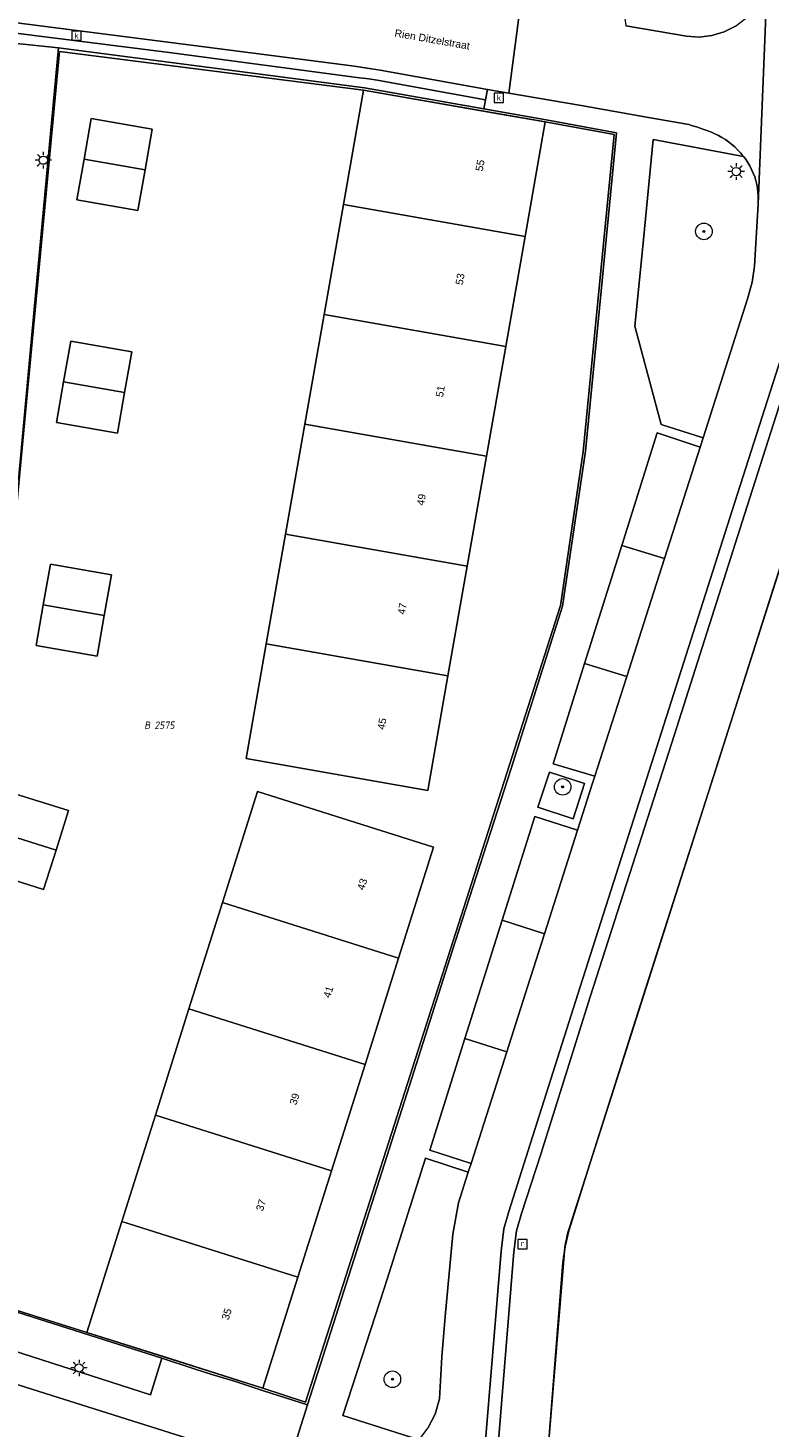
# Model space of a CAD drawing. Header units: metres. Extents: x 207466 to 209466, y 475780 to 477780.
# Tile 122 of 189: x 208564 to 208600, y 476685 to 476752. Entities that reach past the tile are written whole.
import ezdxf
from ezdxf.enums import TextEntityAlignment as Align

# ---------------------------------------------------------------- set-up
doc = ezdxf.new("R2010")
doc.units = ezdxf.units.M
doc.layers.get('0').update_dxf_attribs({"color": 253, "linetype": 'CONTINUOUS'})
for name, color, linetype, lineweight, true_color in [('B-RO-GR-BEPLANTING_CULTUUR_VASTE PLANTENVAK-GV', 7, 'CONTINUOUS', 0, 0x6d8a47), ('B-RO-OG-BEBOUWING-GV', 7, 'CONTINUOUS', 0, 0xa50000), ('N-RO-GR-BOOM-S', 7, 'CONTINUOUS', 0, 0x6d8a47)]:
    doc.layers.add(name, color=color, linetype=linetype, lineweight=lineweight, true_color=true_color)
for name, color, linetype, lineweight in [('B-RO-KL-ET_LS_OV_LICHTMAST-S', 253, 'CONTINUOUS', 0), ('B-RO-OG-BEBOUWING-T18', 7, 'CONTINUOUS', 0), ('B-RO-OG-TERREIN_CULTUURSCHEIDING-GV', 253, 'CONTINUOUS', 0), ('B-RO-OG-TERREIN_ERF-GV', 253, 'CONTINUOUS', 0), ('B-RO-OG-TERREIN_ONBEGROEID-GV', 253, 'CONTINUOUS', 0), ('B-RO-RI-GWA_KOLK-S', 253, 'CONTINUOUS', 0), ('B-RO-RI-GWA_RIOOLPUT-S', 253, 'CONTINUOUS', 0), ('B-RO-VH-ONVERHARD-GV', 253, 'CONTINUOUS', 0), ('B-RO-VH-VERHARDING_STRAATBAKSTEEN-GV', 253, 'CONTINUOUS', 0), ('B-WE-KG-GRENS_PERCEEL-GV', 150, 'CONTINUOUS', 18), ('B-WE-KG-GRENS_PERCEEL-S', 150, 'CONTINUOUS', 25), ('N-RO-KL-ET_LS_OV_LICHTMAST-S', 253, 'CONTINUOUS', 0), ('N-RO-OG-TOPOGRAFIE-T18', 7, 'CONTINUOUS', 0), ('N-RO-RI-GWA_KOLK-S', 253, 'CONTINUOUS', 0), ('N-RO-VH-VERHARDING_STRAATBAKSTEEN-GV', 253, 'CONTINUOUS', 0)]:
    doc.layers.add(name, color=color, linetype=linetype, lineweight=lineweight)
doc.styles.add('NLCS-ISO', font='NLCS-ISO.ttf')
doc.styles.add('NLCS-ISO-M200-T18', font='NLCS-ISO.ttf', dxfattribs={"height": 1.8})

# ---------------------------------------------------------------- blocks, each defined once
blk = doc.blocks.new('SKL-ET_OV_LICHTMAST-SO1')
at = {"color": 0, "linetype": 'ByBlock', "lineweight": -2}
blk.add_circle((0, 0), 1, dxfattribs=at)
for points in [[(-1.25, 0), (-2, 0)], [(-1.4142, 1.4142), (-0.8839, 0.8839)], [(0, 2), (0, 1.25)], [(0.8839, 0.8839), (1.4142, 1.4142)], [(2, 0), (1.25, 0)], [(-1.4142, -1.4142), (-0.8839, -0.8839)], [(0, -1.25), (0, -2)], [(0.8839, -0.8839), (1.4142, -1.4142)]]:
    blk.add_open_spline(points, degree=1, dxfattribs=at)
blk = doc.blocks.new('SRI-PUT_INSPECTIEPUT_RIOOLPUT-SO1')
at = {"color": 0, "linetype": 'ByBlock', "lineweight": -2, "flags": 128}
blk.add_lwpolyline([(-1.125, -1.125), (1.125, -1.125), (1.125, 1.125), (-1.125, 1.125), (-1.125, -1.125)], dxfattribs=at)
at = {"color": 0, "linetype": 'ByBlock', "lineweight": -2, "insert": (0, 0.2828), "char_height": 1.5, "attachment_point": 5, "line_spacing_factor": 0.8, "style": 'NLCS-ISO'}
blk.add_mtext('{\\C0;r}', dxfattribs=at)
blk = doc.blocks.new('SRI-KOLK-SO1')
at = {"color": 0, "linetype": 'ByBlock', "lineweight": -2, "flags": 128}
blk.add_lwpolyline([(-1.125, -1.125), (1.125, -1.125), (1.125, 1.125), (-1.125, 1.125), (-1.125, -1.125)], dxfattribs=at)
at = {"color": 0, "linetype": 'ByBlock', "lineweight": -2, "insert": (0, 0), "char_height": 1.5, "attachment_point": 5, "line_spacing_factor": 0.8, "style": 'NLCS-ISO'}
blk.add_mtext('{\\C0;k}', dxfattribs=at)
blk = doc.blocks.new('SGR-BOOM_01-SO1')
at = {"linetype": 'Continuous'}
h = blk.add_hatch(color=0, dxfattribs=at)
edge = h.paths.add_edge_path()
edge.add_arc((0, 0), 0.25, 0, 360)
at = {"color": 0, "linetype": 'ByBlock', "lineweight": -2}
for radius in [2, 0.25]:
    blk.add_circle((0, 0), radius, dxfattribs=at)
blk = doc.blocks.new('SKG-PERCEELNUMMER-SO')
at = {"style": 'NLCS-ISO', "oblique": 10, "flags": 1}
blk.add_attdef('GEMEENTECODE', text='', height=1.8, dxfattribs=at).set_placement((0, 2.55), align=Align.MIDDLE_CENTER)
at = {"style": 'NLCS-ISO', "oblique": 10}
blk.add_attdef('SECTIE', text='', height=1.8, dxfattribs=at).set_placement((-0.5, 0), align=Align.MIDDLE_RIGHT)
blk.add_attdef('PERCEELNUMMER', text='', height=1.8, dxfattribs=at).set_placement((0.5, 0), align=Align.MIDDLE_LEFT)

msp = doc.modelspace()

# ---------------------------------------------------------------- linework, layer by layer
at = {"layer": 'B-RO-GR-BEPLANTING_CULTUUR_VASTE PLANTENVAK-GV', "flags": 128}
msp.add_lwpolyline([(208570.719, 476687.924), (208554.557, 476693.061), (208553.986, 476691.302), (208556.193, 476690.591), (208563.449, 476688.312), (208570.173, 476686.148), (208570.719, 476687.924)], dxfattribs=at)
at = {"layer": 'B-RO-OG-BEBOUWING-GV', "flags": 128}
for points in [[(208589.293, 476747.792), (208587.394, 476748.126), (208580.488, 476749.34), (208579.513, 476743.79), (208588.318, 476742.243), (208589.293, 476747.792)], [(208566.948, 476745.999), (208569.903, 476745.479), (208570.249, 476747.449), (208567.295, 476747.968), (208566.948, 476745.999)], [(208569.903, 476745.479), (208566.948, 476745.999), (208566.602, 476744.029), (208569.557, 476743.509), (208569.903, 476745.479)], [(208588.318, 476742.243), (208579.513, 476743.79), (208578.578, 476738.472), (208587.383, 476736.924), (208588.318, 476742.243)], [(208587.383, 476736.924), (208578.578, 476738.472), (208577.643, 476733.153), (208586.448, 476731.606), (208587.383, 476736.924)], [(208565.962, 476735.206), (208568.916, 476734.687), (208569.263, 476736.657), (208566.308, 476737.176), (208565.962, 476735.206)], [(208568.916, 476734.687), (208565.962, 476735.206), (208565.616, 476733.236), (208568.57, 476732.717), (208568.916, 476734.687)], [(208586.448, 476731.606), (208577.643, 476733.153), (208576.709, 476727.835), (208585.514, 476726.287), (208586.448, 476731.606)], [(208585.514, 476726.287), (208576.709, 476727.835), (208575.774, 476722.516), (208584.579, 476720.969), (208585.514, 476726.287)], [(208564.976, 476724.414), (208567.93, 476723.895), (208568.277, 476725.865), (208565.322, 476726.384), (208564.976, 476724.414)], [(208567.93, 476723.895), (208564.976, 476724.414), (208564.629, 476722.444), (208567.584, 476721.925), (208567.93, 476723.895)], [(208584.579, 476720.969), (208575.774, 476722.516), (208574.798, 476716.966), (208583.603, 476715.419), (208584.579, 476720.969)], [(208562.733, 476713.437), (208565.594, 476712.535), (208566.196, 476714.442), (208563.334, 476715.344), (208562.733, 476713.437)], [(208573.657, 476709.993), (208582.183, 476707.304), (208583.878, 476712.678), (208575.351, 476715.367), (208573.657, 476709.993)], [(208565.594, 476712.535), (208562.733, 476713.437), (208562.132, 476711.53), (208564.993, 476710.627), (208565.594, 476712.535)], [(208582.183, 476707.304), (208573.657, 476709.993), (208572.033, 476704.843), (208580.559, 476702.154), (208582.183, 476707.304)], [(208580.559, 476702.154), (208572.033, 476704.843), (208570.409, 476699.692), (208578.935, 476697.004), (208580.559, 476702.154)], [(208578.935, 476697.004), (208570.409, 476699.692), (208568.785, 476694.542), (208577.311, 476691.854), (208578.935, 476697.004)], [(208577.311, 476691.854), (208568.785, 476694.542), (208567.091, 476689.168), (208570.801, 476687.998), (208575.617, 476686.48), (208577.311, 476691.854)]]:
    msp.add_lwpolyline(points, dxfattribs=at)
at = {"layer": 'B-RO-OG-TERREIN_CULTUURSCHEIDING-GV', "flags": 128}
for points in [[(208596.943, 476732.5), (208599.109, 476739.279), (208599.318, 476740.036), (208599.433, 476740.813), (208599.602, 476743.81), (208599.602, 476744.003), (208599.598, 476744.195), (208599.588, 476744.387), (208599.569, 476744.578), (208599.536, 476744.767), (208599.491, 476744.954), (208599.434, 476745.139), (208599.365, 476745.32), (208599.285, 476745.498), (208599.195, 476745.671), (208599.095, 476745.838), (208598.986, 476746), (208598.894, 476746.122), (208594.518, 476746.948), (208594, 476741.597), (208593.633, 476737.911), (208594.905, 476733.14), (208596.943, 476732.5)], [(208583.177, 476683.975), (208583.609, 476684.529), (208583.957, 476685.214), (208584.166, 476685.953), (208584.274, 476687.982), (208584.434, 476689.947), (208584.816, 476693.929), (208585.091, 476695.445), (208585.562, 476696.933), (208583.485, 476697.604), (208581.496, 476691.349), (208579.493, 476685.145), (208583.177, 476683.975)]]:
    msp.add_lwpolyline(points, dxfattribs=at)
at = {"layer": 'B-RO-OG-TERREIN_ERF-GV', "flags": 128}
for points in [[(208590.13, 476724.34), (208591.236, 476731.844), (208592.003, 476739.596), (208592.742, 476747.266), (208589.331, 476747.894), (208587.408, 476748.232), (208586.323, 476748.423), (208580.533, 476749.44), (208572.896, 476750.455), (208565.717, 476751.378), (208564.528, 476738.716), (208563.77, 476730.448)], [(208589.293, 476747.792), (208588.318, 476742.243), (208587.383, 476736.924), (208586.448, 476731.606), (208585.514, 476726.287), (208584.579, 476720.969), (208583.603, 476715.419), (208574.798, 476716.966), (208575.774, 476722.516), (208576.709, 476727.835), (208577.643, 476733.153), (208578.578, 476738.472), (208579.513, 476743.79), (208580.488, 476749.34), (208587.394, 476748.126), (208589.293, 476747.792)], [(208566.948, 476745.999), (208567.295, 476747.968), (208570.249, 476747.449), (208569.903, 476745.479), (208569.557, 476743.509), (208566.602, 476744.029), (208566.948, 476745.999)], [(208565.962, 476735.206), (208566.308, 476737.176), (208569.263, 476736.657), (208568.916, 476734.687), (208568.57, 476732.717), (208565.616, 476733.236), (208565.962, 476735.206)], [(208567.93, 476723.895), (208567.584, 476721.925), (208564.629, 476722.444), (208564.976, 476724.414), (208565.322, 476726.384), (208568.277, 476725.865), (208567.93, 476723.895)], [(208554.557, 476693.061), (208570.719, 476687.924), (208572.276, 476687.408), (208573.138, 476687.134), (208574.245, 476686.805), (208575.645, 476686.348), (208577.778, 476685.664), (208580.027, 476692.728), (208582.715, 476701.132), (208584.775, 476707.636), (208587.64, 476716.478), (208590.13, 476724.34)], [(208565.594, 476712.535), (208564.993, 476710.627), (208562.132, 476711.53), (208562.733, 476713.437), (208563.334, 476715.344), (208566.196, 476714.442), (208565.594, 476712.535)], [(208572.033, 476704.843), (208573.657, 476709.993), (208575.351, 476715.367), (208583.878, 476712.678), (208582.183, 476707.304), (208580.559, 476702.154), (208578.935, 476697.004), (208577.311, 476691.854), (208575.617, 476686.48), (208570.801, 476687.998), (208567.091, 476689.168), (208568.785, 476694.542), (208570.409, 476699.692), (208572.033, 476704.843)]]:
    msp.add_lwpolyline(points, dxfattribs=at)
at = {"layer": 'B-RO-OG-TERREIN_ONBEGROEID-GV', "flags": 128}
msp.add_lwpolyline([(208591.184, 476715.757), (208589.5, 476716.298), (208588.936, 476714.607), (208590.642, 476714.043), (208591.184, 476715.757)], dxfattribs=at)
at = {"layer": 'B-RO-VH-ONVERHARD-GV', "flags": 128}
for points in [[(208593.19, 476752.445), (208596.134, 476751.948), (208596.749, 476751.905), (208597.362, 476751.974), (208597.952, 476752.153), (208598.5, 476752.435)], [(208601.349, 476728.381), (208597.712, 476716.952), (208593.774, 476704.648), (208591.46, 476697.384), (208590.433, 476694.093), (208590.247, 476693.332), (208590.144, 476692.555), (208589.4, 476683.124), (208588.747, 476675.476), (208587.953, 476665.75), (208586.945, 476653.421), (208586.73, 476650.586), (208586.41, 476648.84), (208585.886, 476647.144), (208582.866, 476638.441), (208579.682, 476629.174), (208579.041, 476627.341), (208576.082, 476618.727), (208575.949, 476618.341), (208575.862, 476617.942), (208574.368, 476610.087), (208573.686, 476606.503), (208571.519, 476594.798)]]:
    msp.add_lwpolyline(points, dxfattribs=at)
at = {"layer": 'B-RO-VH-VERHARDING_STRAATBAKSTEEN-GV', "flags": 128}
for points in [[(208600.058, 476754.977), (208599.602, 476743.81), (208599.433, 476740.813), (208599.318, 476740.036), (208599.109, 476739.279), (208596.943, 476732.5), (208596.797, 476732.044), (208595.071, 476726.654), (208594.426, 476724.638), (208593.237, 476720.941), (208592.073, 476717.324), (208591.684, 476716.104), (208591.545, 476715.668), (208590.993, 476713.943), (208590.849, 476713.491), (208589.254, 476708.478), (208588.325, 476705.559), (208587.429, 476702.763), (208585.698, 476697.358), (208585.562, 476696.933), (208585.091, 476695.445), (208584.816, 476693.929), (208584.434, 476689.947), (208584.274, 476687.982), (208584.166, 476685.953), (208583.957, 476685.214), (208583.609, 476684.529)], [(208594.286, 476748.013), (208596.24, 476747.663), (208596.426, 476747.608), (208596.611, 476747.553), (208596.795, 476747.495), (208596.978, 476747.433), (208597.159, 476747.368), (208597.337, 476747.297), (208597.512, 476747.219), (208597.684, 476747.134), (208597.851, 476747.041), (208598.014, 476746.938), (208598.172, 476746.827), (208598.324, 476746.708), (208598.47, 476746.582), (208598.61, 476746.447), (208598.743, 476746.305), (208598.868, 476746.156), (208598.894, 476746.122), (208598.986, 476746), (208599.095, 476745.838), (208599.195, 476745.671), (208599.285, 476745.498), (208599.365, 476745.32), (208599.434, 476745.139), (208599.491, 476744.954), (208599.536, 476744.767), (208599.569, 476744.578), (208599.588, 476744.387), (208599.598, 476744.195), (208599.602, 476744.003), (208599.602, 476743.81), (208600.058, 476754.977)], [(208563.569, 476752.615), (208571.134, 476751.635), (208580.043, 476750.49), (208580.665, 476750.393), (208581.292, 476750.295), (208586.491, 476749.372), (208587.534, 476749.191), (208588.08, 476753.346)], [(208588.08, 476753.346), (208587.534, 476749.191), (208591.027, 476748.583), (208594.286, 476748.013)], [(208586.403, 476748.864), (208586.491, 476749.372), (208581.292, 476750.295), (208580.665, 476750.393), (208580.043, 476750.49), (208571.134, 476751.635), (208563.569, 476752.615), (208560.781, 476752.948), (208560.731, 476752.469), (208563.513, 476752.114), (208571.073, 476751.152), (208580.292, 476749.935), (208580.737, 476749.89), (208581.146, 476749.811), (208586.403, 476748.864)], [(208598.5, 476752.435), (208597.952, 476752.153), (208597.362, 476751.974), (208596.749, 476751.905), (208596.134, 476751.948), (208593.19, 476752.445)], [(208563.531, 476751.606), (208565.717, 476751.378), (208572.896, 476750.455), (208580.533, 476749.44), (208586.323, 476748.423), (208586.403, 476748.864), (208581.146, 476749.811), (208580.737, 476749.89), (208580.292, 476749.935), (208571.073, 476751.152), (208563.513, 476752.114)], [(208563.77, 476730.448), (208564.528, 476738.716), (208565.717, 476751.378), (208563.531, 476751.606)], [(208583.177, 476683.975), (208579.493, 476685.145), (208581.496, 476691.349), (208583.485, 476697.604), (208585.562, 476696.933), (208585.698, 476697.358), (208583.7, 476697.993), (208585.402, 476703.41), (208587.2, 476709.134), (208588.778, 476714.158), (208590.849, 476713.491), (208590.993, 476713.943), (208591.545, 476715.668), (208591.684, 476716.104), (208589.67, 476716.716), (208591.195, 476721.561), (208592.996, 476727.284), (208594.711, 476732.732), (208596.797, 476732.044), (208596.943, 476732.5), (208594.905, 476733.14), (208593.633, 476737.911), (208594, 476741.597), (208594.518, 476746.948), (208598.894, 476746.122), (208598.868, 476746.156), (208598.743, 476746.305), (208598.61, 476746.447), (208598.47, 476746.582), (208598.324, 476746.708), (208598.172, 476746.827), (208598.014, 476746.938), (208597.851, 476747.041), (208597.684, 476747.134), (208597.512, 476747.219), (208597.337, 476747.297), (208597.159, 476747.368), (208596.978, 476747.433), (208596.795, 476747.495), (208596.611, 476747.553), (208596.426, 476747.608), (208596.24, 476747.663), (208594.286, 476748.013), (208591.027, 476748.583), (208587.534, 476749.191), (208586.491, 476749.372), (208586.403, 476748.864), (208586.323, 476748.423), (208587.408, 476748.232), (208589.331, 476747.894), (208592.742, 476747.266), (208592.003, 476739.596), (208591.236, 476731.844), (208590.13, 476724.34), (208587.64, 476716.478), (208584.775, 476707.636), (208582.715, 476701.132), (208580.027, 476692.728), (208577.778, 476685.664), (208576.966, 476683.114)], [(208541.312, 476683.691), (208548.919, 476683.784), (208555.672, 476683.852), (208556.332, 476683.867), (208556.895, 476683.81), (208565.621, 476682.612), (208574.257, 476681.45), (208579.97, 476680.66), (208584.997, 476679.985), (208585.214, 476680.017), (208585.82, 476680.46), (208586.118, 476680.874), (208586.34, 476683.353), (208587.158, 476693.106), (208587.289, 476694.181), (208587.528, 476695.031), (208588.47, 476697.982), (208590.875, 476705.552), (208594.807, 476717.879), (208598.48, 476729.38), (208601.661, 476739.31)], [(208569.179, 476595.305), (208571.325, 476606.979), (208573.351, 476617.938), (208573.554, 476618.79), (208573.808, 476619.681), (208576.735, 476628.154), (208577.677, 476630.816), (208580.575, 476639.253), (208584.031, 476649.236), (208584.196, 476649.882), (208584.282, 476650.361), (208584.508, 476653.346), (208585.457, 476665.014), (208585.896, 476670.069), (208586.464, 476677.252), (208586.979, 476683.331), (208587.766, 476693.067), (208587.896, 476694.091), (208588.138, 476694.928), (208589.068, 476697.807), (208591.471, 476705.421), (208595.419, 476717.732), (208599.071, 476729.186), (208602.252, 476739.123)], [(208602.252, 476739.123), (208599.071, 476729.186), (208595.419, 476717.732), (208591.471, 476705.421), (208589.068, 476697.807), (208588.138, 476694.928), (208587.896, 476694.091), (208587.766, 476693.067), (208586.979, 476683.331), (208586.464, 476677.252), (208585.896, 476670.069), (208585.457, 476665.014), (208584.508, 476653.346), (208584.282, 476650.361), (208584.196, 476649.882), (208584.031, 476649.236), (208580.575, 476639.253), (208577.677, 476630.816), (208576.735, 476628.154), (208573.808, 476619.681), (208573.554, 476618.79), (208573.351, 476617.938), (208571.325, 476606.979), (208569.179, 476595.305)], [(208601.661, 476739.31), (208598.48, 476729.38), (208594.807, 476717.879), (208590.875, 476705.552), (208588.47, 476697.982), (208587.528, 476695.031), (208587.289, 476694.181), (208587.158, 476693.106), (208586.34, 476683.353)], [(208592.996, 476727.284), (208595.071, 476726.654), (208596.797, 476732.044), (208594.711, 476732.732), (208592.996, 476727.284)], [(208571.519, 476594.798), (208573.686, 476606.503), (208574.368, 476610.087), (208575.862, 476617.942), (208575.949, 476618.341), (208576.082, 476618.727), (208579.041, 476627.341), (208579.682, 476629.174), (208582.866, 476638.441), (208585.886, 476647.144), (208586.41, 476648.84), (208586.73, 476650.586), (208586.945, 476653.421), (208587.953, 476665.75), (208588.747, 476675.476), (208589.4, 476683.124), (208590.144, 476692.555), (208590.247, 476693.332), (208590.433, 476694.093), (208591.46, 476697.384), (208593.774, 476704.648), (208597.712, 476716.952), (208601.349, 476728.381)], [(208591.195, 476721.561), (208593.237, 476720.941), (208594.426, 476724.638), (208595.071, 476726.654), (208592.996, 476727.284), (208591.195, 476721.561)], [(208591.684, 476716.104), (208592.073, 476717.324), (208593.237, 476720.941), (208591.195, 476721.561), (208589.67, 476716.716), (208591.684, 476716.104)], [(208591.184, 476715.757), (208590.642, 476714.043), (208588.936, 476714.607), (208589.5, 476716.298), (208591.184, 476715.757)], [(208587.2, 476709.134), (208589.254, 476708.478), (208590.849, 476713.491), (208588.778, 476714.158), (208587.2, 476709.134)], [(208585.402, 476703.41), (208587.429, 476702.763), (208588.325, 476705.559), (208589.254, 476708.478), (208587.2, 476709.134), (208585.402, 476703.41)], [(208585.698, 476697.358), (208587.429, 476702.763), (208585.402, 476703.41), (208583.7, 476697.993), (208585.698, 476697.358)], [(208562.307, 476687.086), (208573.225, 476683.644), (208576.966, 476683.114), (208577.778, 476685.664), (208575.645, 476686.348), (208574.245, 476686.805), (208573.138, 476687.134), (208572.276, 476687.408), (208570.719, 476687.924), (208570.173, 476686.148), (208563.449, 476688.312), (208556.193, 476690.591), (208553.986, 476691.302), (208552.272, 476691.833), (208548.761, 476692.965), (208547.789, 476693.286), (208547.71, 476693.327), (208547.64, 476693.382), (208547.613, 476693.415), (208547.129, 476691.929), (208549.909, 476691.024), (208553.262, 476689.927), (208556.794, 476688.824), (208562.307, 476687.086)], [(208573.225, 476683.644), (208562.307, 476687.086)]]:
    msp.add_lwpolyline(points, dxfattribs=at)
at = {"layer": 'B-WE-KG-GRENS_PERCEEL-GV'}
for points in [[(208556.541, 476692.486), (208554.643, 476693.082), (208562.666, 476718.469), (208565.762, 476751.213), (208580.488, 476749.34), (208589.292, 476747.792), (208592.623, 476747.182), (208591.12, 476731.83), (208590.022, 476724.382), (208577.68, 476685.791), (208575.617, 476686.48), (208567.091, 476689.167)], [(208554.643, 476693.082), (208556.541, 476692.486), (208567.091, 476689.167), (208575.617, 476686.48), (208577.68, 476685.791), (208590.022, 476724.382), (208591.12, 476731.83), (208592.623, 476747.182), (208589.292, 476747.792), (208580.488, 476749.34), (208565.762, 476751.213), (208562.666, 476718.469)]]:
    msp.add_lwpolyline(points, close=True, dxfattribs=at)
for points in [[(208604.4, 476737.912), (208592.849, 476701.725), (208590.463, 476694.251), (208590.407, 476694.065), (208590.357, 476693.877), (208590.313, 476693.688), (208590.276, 476693.497), (208590.244, 476693.305), (208590.219, 476693.113), (208590.2, 476692.919), (208586.724, 476650.767), (208586.687, 476650.394), (208586.639, 476650.022), (208586.579, 476649.651), (208586.507, 476649.283), (208586.424, 476648.917), (208586.33, 476648.553), (208586.224, 476648.193), (208586.107, 476647.836), (208574.646, 476605.173), (208571.913, 476590.239)], [(208586.724, 476650.767), (208590.2, 476692.919), (208590.219, 476693.113), (208590.244, 476693.305), (208590.276, 476693.497), (208590.313, 476693.688), (208590.357, 476693.877), (208590.407, 476694.065), (208590.463, 476694.251), (208592.849, 476701.725), (208604.4, 476737.912)]]:
    msp.add_lwpolyline(points, dxfattribs=at)
at = {"layer": 'N-RO-VH-VERHARDING_STRAATBAKSTEEN-GV', "flags": 128}
msp.add_lwpolyline([(208588.208, 476754.324), (208590.772, 476753.914), (208593.079, 476753.295), (208593.19, 476752.445), (208596.134, 476751.948), (208596.749, 476751.905), (208597.362, 476751.974), (208597.952, 476752.153), (208598.5, 476752.435), (208598.988, 476752.812), (208599.4, 476753.271), (208599.722, 476753.796), (208599.944, 476754.371), (208600.058, 476754.977), (208600.199, 476756.57), (208602.231, 476797.415)], dxfattribs=at)

# ---------------------------------------------------------------- block references
at = {"layer": 'B-RO-KL-ET_LS_OV_LICHTMAST-S', "xscale": 0.2, "yscale": 0.2, "zscale": 0.2}
for p in [(208598.541, 476745.392), (208566.708, 476687.451)]:
    msp.add_blockref('SKL-ET_OV_LICHTMAST-SO1', p, dxfattribs=at)
at = {"layer": 'B-RO-RI-GWA_KOLK-S', "xscale": 0.2, "yscale": 0.2, "zscale": 0.2}
msp.add_blockref('SRI-KOLK-SO1', (208566.583, 476751.973), dxfattribs=at)
at = {"layer": 'B-RO-RI-GWA_RIOOLPUT-S', "xscale": 0.2, "yscale": 0.2, "zscale": 0.2}
msp.add_blockref('SRI-PUT_INSPECTIEPUT_RIOOLPUT-SO1', (208588.188, 476693.439), dxfattribs=at)
at = {"layer": 'B-WE-KG-GRENS_PERCEEL-S', "xscale": 0.2, "yscale": 0.2, "zscale": 0.2}
msp.add_blockref('SKG-PERCEELNUMMER-SO', (208570.26, 476718.579), dxfattribs=at).add_auto_attribs({'PERCEELNUMMER': '2575', 'SECTIE': 'B'})
at = {"layer": 'N-RO-GR-BOOM-S', "xscale": 0.2, "yscale": 0.2, "zscale": 0.2}
for p in [(208596.976, 476742.493), (208590.132, 476715.592), (208581.886, 476686.904)]:
    msp.add_blockref('SGR-BOOM_01-SO1', p, dxfattribs=at)
at = {"layer": 'N-RO-KL-ET_LS_OV_LICHTMAST-S', "xscale": 0.2, "yscale": 0.2, "zscale": 0.2}
msp.add_blockref('SKL-ET_OV_LICHTMAST-SO1', (208564.974, 476745.942), dxfattribs=at)
at = {"layer": 'N-RO-RI-GWA_KOLK-S', "xscale": 0.2, "yscale": 0.2, "zscale": 0.2}
msp.add_blockref('SRI-KOLK-SO1', (208587.041, 476748.965), dxfattribs=at)

# ---------------------------------------------------------------- texts
at = {"layer": 'B-RO-OG-BEBOUWING-T18', "char_height": 0.36, "attachment_point": 5, "line_spacing_factor": 0.8, "style": 'NLCS-ISO-M200-T18'}
for s, insert, rotation in [('{\\fArial|b0|i0|c0|p34;\\C256;55}', (208586.131, 476745.687), 80), ('{\\fArial|b0|i0|c0|p34;\\C256;53}', (208585.164, 476740.183), 80), ('{\\fArial|b0|i0|c0|p34;\\C256;51}', (208584.208, 476734.749), 80), ('{\\fArial|b0|i0|c0|p34;\\C256;49}', (208583.287, 476729.503), 80), ('{\\fArial|b0|i0|c0|p34;\\C256;47}', (208582.359, 476724.222), 80), ('{\\fArial|b0|i0|c0|p34;\\C256;45}', (208581.379, 476718.648), 80), ('{\\fArial|b0|i0|c0|p34;\\C256;43}', (208580.426, 476710.875), 72.5), ('{\\fArial|b0|i0|c0|p34;\\C256;41}', (208578.781, 476705.66), 72.5), ('{\\fArial|b0|i0|c0|p34;\\C256;39}', (208577.146, 476700.474), 72.5), ('{\\fArial|b0|i0|c0|p34;\\C256;37}', (208575.525, 476695.334), 72.5), ('{\\fArial|b0|i0|c0|p34;\\C256;35}', (208573.861, 476690.058), 72.5)]:
    msp.add_mtext(s, dxfattribs=dict(at, insert=insert, rotation=rotation))
at = {"layer": 'N-RO-OG-TOPOGRAFIE-T18', "insert": (208583.817, 476751.791), "char_height": 0.36, "attachment_point": 5, "rotation": 350, "line_spacing_factor": 0.8, "style": 'NLCS-ISO-M200-T18'}
msp.add_mtext('{\\fArial|b0|i0|c0|p34;\\C256;Rien Ditzelstraat}', dxfattribs=at)

doc.saveas('drawing.dxf')
